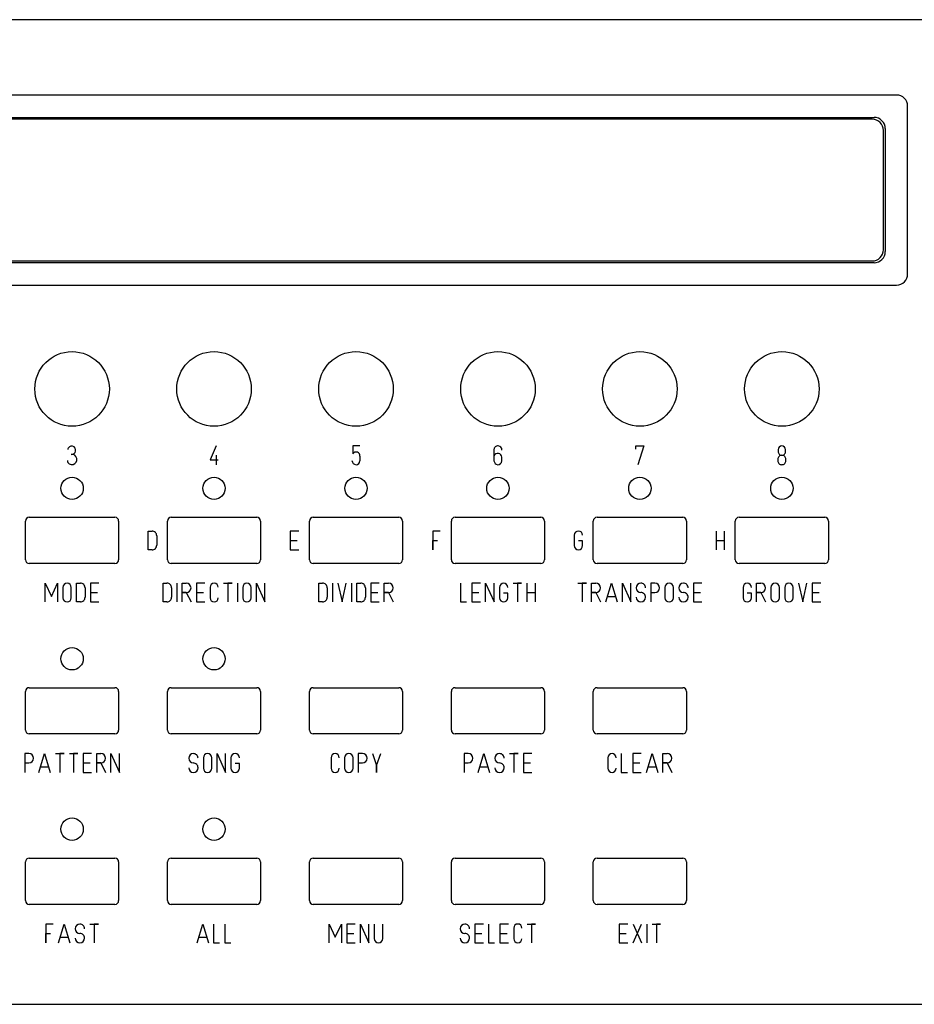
# Model space of a CAD drawing. Extents: x 0 to 432, y 0 to 132.
# Tile 2 of 3: x 114 to 234, y 0 to 132. Entities that reach past the tile are written whole.
import ezdxf

# ---------------------------------------------------------------- set-up
doc = ezdxf.new("R2010")
doc.units = 0
doc.layers.add('Gravur', color=7, linetype='CONTINUOUS')
doc.layers.add('Kontur', color=7, linetype='CONTINUOUS')

msp = doc.modelspace()

# ---------------------------------------------------------------- linework, layer by layer
at = {"layer": 'Gravur', "color": 255, "linetype": 'CONTINUOUS'}
for p, q in [((139.984, 74.906), (139.165, 73.016)), ((159.285, 74.906), (158.34, 74.906)), ((158.34, 74.906), (158.34, 73.835)), ((177.265, 74.402), (177.265, 72.89)), ((196.315, 74.465), (196.315, 74.906)), ((196.315, 74.906), (197.386, 74.906)), ((197.386, 74.906), (196.567, 72.386)), ((215.396, 74.402), (215.396, 74.15)), ((216.404, 74.15), (216.404, 74.402)), ((139.165, 73.016), (140.236, 73.016)), ((139.984, 73.646), (139.984, 72.386)), ((159.285, 73.52), (159.285, 72.89)), ((178.336, 72.89), (178.336, 73.394)), ((215.354, 73.121), (215.354, 72.932)), ((216.446, 72.932), (216.446, 73.121)), ((117.059, 53.971), (117.059, 56.491)), ((117.059, 56.491), (117.878, 54.727)), ((117.878, 54.727), (118.697, 56.491)), ((118.697, 56.491), (118.697, 53.971)), ((119.411, 55.924), (119.411, 54.538)), ((120.545, 54.538), (120.545, 55.924)), ((121.259, 53.971), (121.259, 56.491)), ((121.259, 56.491), (121.763, 56.491)), ((122.393, 55.861), (122.393, 54.601)), ((124.241, 56.491), (123.107, 56.491)), ((123.107, 56.491), (123.107, 53.971)), ((132.875, 53.971), (132.875, 56.491)), ((132.875, 56.491), (133.379, 56.491)), ((134.009, 55.861), (134.009, 54.601)), ((134.723, 56.491), (134.723, 53.971)), ((135.416, 53.971), (135.416, 56.491)), ((135.416, 56.491), (135.983, 56.491)), ((138.461, 56.491), (137.327, 56.491)), ((137.327, 56.491), (137.327, 53.971)), ((139.175, 55.945), (139.175, 54.517)), ((140.981, 56.491), (142.115, 56.491)), ((142.115, 56.491), (141.548, 56.491)), ((141.548, 56.491), (141.548, 53.971)), ((142.829, 56.491), (142.829, 53.971)), ((143.543, 55.924), (143.543, 54.538)), ((144.677, 54.538), (144.677, 55.924)), ((145.391, 53.971), (145.391, 56.491)), ((145.391, 56.491), (146.525, 53.971)), ((146.525, 53.971), (146.525, 56.491)), ((153.752, 53.971), (153.752, 56.491)), ((153.752, 56.491), (154.256, 56.491)), ((154.886, 55.861), (154.886, 54.601)), ((155.6, 56.491), (155.6, 53.971)), ((156.314, 56.491), (156.881, 53.971)), ((156.881, 53.971), (157.448, 56.491)), ((158.162, 56.491), (158.162, 53.971)), ((158.876, 53.971), (158.876, 56.491)), ((158.876, 56.491), (159.38, 56.491)), ((160.01, 55.861), (160.01, 54.601)), ((161.858, 56.491), (160.724, 56.491)), ((160.724, 56.491), (160.724, 53.971)), ((162.551, 53.971), (162.551, 56.491)), ((162.551, 56.491), (163.118, 56.491)), ((172.771, 56.491), (172.771, 53.971)), ((175.438, 56.491), (174.304, 56.491)), ((174.304, 56.491), (174.304, 53.971)), ((176.152, 53.971), (176.152, 56.491)), ((176.152, 56.491), (177.286, 53.971)), ((177.286, 53.971), (177.286, 56.491)), ((178, 55.924), (178, 54.538)), ((179.848, 56.491), (180.982, 56.491)), ((180.982, 56.491), (180.415, 56.491)), ((180.415, 56.491), (180.415, 53.971)), ((181.696, 56.491), (181.696, 53.971)), ((182.83, 53.971), (182.83, 56.491)), ((188.534, 56.491), (189.668, 56.491)), ((189.668, 56.491), (189.101, 56.491)), ((189.101, 56.491), (189.101, 53.971)), ((190.361, 53.971), (190.361, 56.491)), ((190.361, 56.491), (190.928, 56.491)), ((192.272, 53.971), (193.028, 56.491)), ((193.028, 56.491), (193.784, 53.971)), ((194.498, 53.971), (194.498, 56.491)), ((194.498, 56.491), (195.632, 53.971)), ((195.632, 53.971), (195.632, 56.491)), ((198.866, 56.491), (198.299, 56.491)), ((198.299, 56.491), (198.299, 53.971)), ((200.21, 55.924), (200.21, 54.538)), ((201.344, 54.538), (201.344, 55.924)), ((205.166, 56.491), (204.032, 56.491)), ((204.032, 56.491), (204.032, 53.971)), ((210.692, 55.924), (210.692, 54.538)), ((212.519, 53.971), (212.519, 56.491)), ((212.519, 56.491), (213.086, 56.491)), ((214.43, 55.924), (214.43, 54.538)), ((215.564, 54.538), (215.564, 55.924)), ((216.278, 55.924), (216.278, 54.538)), ((217.412, 54.538), (217.412, 55.924)), ((218.126, 56.491), (218.693, 53.971)), ((218.693, 53.971), (219.26, 56.491)), ((221.108, 56.491), (219.974, 56.491)), ((219.974, 56.491), (219.974, 53.971)), ((123.107, 55.231), (124.052, 55.231)), ((135.983, 55.231), (135.416, 55.231)), ((135.416, 55.231), (135.983, 55.231)), ((135.983, 55.231), (136.613, 53.971)), ((137.327, 55.231), (138.272, 55.231)), ((160.724, 55.231), (161.669, 55.231)), ((163.118, 55.231), (162.551, 55.231)), ((162.551, 55.231), (163.118, 55.231)), ((163.118, 55.231), (163.748, 53.971)), ((174.304, 55.231), (175.249, 55.231)), ((179.134, 55.168), (178.567, 55.168)), ((179.134, 54.538), (179.134, 55.168)), ((181.696, 55.231), (182.83, 55.231)), ((190.928, 55.231), (190.361, 55.231)), ((190.361, 55.231), (190.928, 55.231)), ((190.928, 55.231), (191.558, 53.971)), ((192.524, 54.727), (193.532, 54.727)), ((198.299, 55.231), (198.866, 55.231)), ((204.032, 55.231), (204.977, 55.231)), ((211.826, 55.168), (211.259, 55.168)), ((211.826, 54.538), (211.826, 55.168)), ((213.086, 55.231), (212.519, 55.231)), ((212.519, 55.231), (213.086, 55.231)), ((213.086, 55.231), (213.716, 53.971)), ((219.974, 55.231), (220.919, 55.231)), ((121.763, 53.971), (121.259, 53.971)), ((123.107, 53.971), (124.241, 53.971)), ((133.379, 53.971), (132.875, 53.971)), ((137.327, 53.971), (138.461, 53.971)), ((154.256, 53.971), (153.752, 53.971)), ((159.38, 53.971), (158.876, 53.971)), ((160.724, 53.971), (161.858, 53.971)), ((172.771, 53.971), (173.59, 53.971)), ((174.304, 53.971), (175.438, 53.971)), ((204.032, 53.971), (205.166, 53.971)), ((219.974, 53.971), (221.108, 53.971)), ((114.865, 33.631), (114.298, 33.631)), ((114.298, 33.631), (114.298, 31.111)), ((116.209, 31.111), (116.965, 33.631)), ((116.965, 33.631), (117.721, 31.111)), ((118.435, 33.631), (119.569, 33.631)), ((119.569, 33.631), (119.002, 33.631)), ((119.002, 33.631), (119.002, 31.111)), ((120.283, 33.631), (121.417, 33.631)), ((121.417, 33.631), (120.85, 33.631)), ((120.85, 33.631), (120.85, 31.111)), ((123.265, 33.631), (122.131, 33.631)), ((122.131, 33.631), (122.131, 31.111)), ((123.958, 31.111), (123.958, 33.631)), ((123.958, 33.631), (124.525, 33.631)), ((125.869, 31.111), (125.869, 33.631)), ((125.869, 33.631), (127.003, 31.111)), ((127.003, 31.111), (127.003, 33.631)), ((138.272, 33.064), (138.272, 31.678)), ((139.406, 31.678), (139.406, 33.064)), ((140.12, 31.111), (140.12, 33.631)), ((140.12, 33.631), (141.254, 31.111)), ((141.254, 31.111), (141.254, 33.631)), ((141.968, 33.064), (141.968, 31.678)), ((155.411, 33.085), (155.411, 31.657)), ((157.217, 33.064), (157.217, 31.678)), ((158.351, 31.678), (158.351, 33.064)), ((159.611, 33.631), (159.044, 33.631)), ((159.044, 33.631), (159.044, 31.111)), ((160.955, 33.631), (161.522, 32.056)), ((161.522, 32.056), (162.089, 33.631)), ((173.821, 33.631), (173.254, 33.631)), ((173.254, 33.631), (173.254, 31.111)), ((175.165, 31.111), (175.921, 33.631)), ((175.921, 33.631), (176.677, 31.111)), ((179.365, 33.631), (180.499, 33.631)), ((180.499, 33.631), (179.932, 33.631)), ((179.932, 33.631), (179.932, 31.111)), ((182.347, 33.631), (181.213, 33.631)), ((181.213, 33.631), (181.213, 31.111)), ((192.566, 33.085), (192.566, 31.657)), ((194.351, 33.631), (194.351, 31.111)), ((197.018, 33.631), (195.884, 33.631)), ((195.884, 33.631), (195.884, 31.111)), ((197.732, 31.111), (198.488, 33.631)), ((198.488, 33.631), (199.244, 31.111)), ((199.937, 31.111), (199.937, 33.631)), ((199.937, 33.631), (200.504, 33.631)), ((114.298, 32.371), (114.865, 32.371)), ((116.461, 31.867), (117.469, 31.867)), ((122.131, 32.371), (123.076, 32.371)), ((124.525, 32.371), (123.958, 32.371)), ((123.958, 32.371), (124.525, 32.371)), ((124.525, 32.371), (125.155, 31.111)), ((143.102, 32.308), (142.535, 32.308)), ((143.102, 31.678), (143.102, 32.308)), ((159.044, 32.371), (159.611, 32.371)), ((161.522, 32.056), (161.522, 31.111)), ((161.522, 31.111), (161.522, 32.056)), ((173.254, 32.371), (173.821, 32.371)), ((175.417, 31.867), (176.425, 31.867)), ((181.213, 32.371), (182.158, 32.371)), ((195.884, 32.371), (196.829, 32.371)), ((197.984, 31.867), (198.992, 31.867)), ((200.504, 32.371), (199.937, 32.371)), ((199.937, 32.371), (200.504, 32.371)), ((200.504, 32.371), (201.134, 31.111)), ((122.131, 31.111), (123.265, 31.111)), ((181.213, 31.111), (182.347, 31.111)), ((194.351, 31.111), (195.17, 31.111)), ((195.884, 31.111), (197.018, 31.111)), ((118.13, 10.771), (117.122, 10.771)), ((117.122, 10.771), (117.122, 8.251)), ((118.844, 8.251), (119.6, 10.771)), ((119.6, 10.771), (120.356, 8.251)), ((123.044, 10.771), (124.178, 10.771)), ((124.178, 10.771), (123.611, 10.771)), ((123.611, 10.771), (123.611, 8.251)), ((137.432, 8.251), (138.188, 10.771)), ((138.188, 10.771), (138.944, 8.251)), ((139.637, 10.771), (139.637, 8.251)), ((141.149, 10.771), (141.149, 8.251)), ((155.159, 8.251), (155.159, 10.771)), ((155.159, 10.771), (155.978, 9.007)), ((155.978, 9.007), (156.797, 10.771)), ((156.797, 10.771), (156.797, 8.251)), ((158.645, 10.771), (157.511, 10.771)), ((157.511, 10.771), (157.511, 8.251)), ((159.359, 8.251), (159.359, 10.771)), ((159.359, 10.771), (160.493, 8.251)), ((160.493, 8.251), (160.493, 10.771)), ((161.207, 10.771), (161.207, 8.818)), ((162.341, 8.818), (162.341, 10.771)), ((175.847, 10.771), (174.713, 10.771)), ((174.713, 10.771), (174.713, 8.251)), ((176.54, 10.771), (176.54, 8.251)), ((179.207, 10.771), (178.073, 10.771)), ((178.073, 10.771), (178.073, 8.251)), ((181.727, 10.771), (182.861, 10.771)), ((182.861, 10.771), (182.294, 10.771)), ((182.294, 10.771), (182.294, 8.251)), ((195.212, 10.771), (194.078, 10.771)), ((194.078, 10.771), (194.078, 8.251)), ((195.926, 10.771), (197.06, 8.251)), ((195.926, 8.251), (197.06, 10.771)), ((197.774, 10.771), (197.774, 8.251)), ((198.488, 10.771), (199.622, 10.771)), ((199.622, 10.771), (199.055, 10.771)), ((199.055, 10.771), (199.055, 8.251)), ((117.122, 8.251), (117.122, 9.511)), ((117.122, 9.511), (117.752, 9.511)), ((157.511, 9.511), (158.456, 9.511)), ((174.713, 9.511), (175.658, 9.511)), ((178.073, 9.511), (179.018, 9.511)), ((179.921, 10.225), (179.921, 8.797)), ((194.078, 9.511), (195.023, 9.511)), ((119.096, 9.007), (120.104, 9.007)), ((137.684, 9.007), (138.692, 9.007)), ((139.637, 8.251), (140.456, 8.251)), ((141.149, 8.251), (141.968, 8.251)), ((157.511, 8.251), (158.645, 8.251)), ((174.713, 8.251), (175.847, 8.251)), ((176.54, 8.251), (177.359, 8.251)), ((178.073, 8.251), (179.207, 8.251)), ((194.078, 8.251), (195.212, 8.251))]:
    msp.add_line(p, q, dxfattribs=at)
at = {"layer": 'Gravur', "color": 30, "linetype": 'CONTINUOUS'}
for p, q in [((130.878, 60.96), (130.878, 63.48)), ((130.878, 63.48), (131.382, 63.48)), ((151.062, 63.48), (149.928, 63.48)), ((149.928, 63.48), (149.928, 60.96)), ((170.049, 63.48), (169.041, 63.48)), ((169.041, 63.48), (169.041, 60.96)), ((207.078, 63.48), (207.078, 60.96)), ((208.212, 60.96), (208.212, 63.48)), ((132.012, 62.85), (132.012, 61.59)), ((149.928, 62.22), (150.873, 62.22)), ((169.041, 60.96), (169.041, 62.22)), ((169.041, 62.22), (169.671, 62.22)), ((188.028, 62.913), (188.028, 61.527)), ((189.162, 62.157), (188.595, 62.157)), ((189.162, 61.527), (189.162, 62.157)), ((207.078, 62.22), (208.212, 62.22)), ((131.382, 60.96), (130.878, 60.96)), ((149.928, 60.96), (151.062, 60.96))]:
    msp.add_line(p, q, dxfattribs=at)
at = {"layer": 'Gravur', "color": 255, "linetype": 'CONTINUOUS'}
for centre, radius, start, end in [((120.59268, 74.36502), 0.517, 434.82617, 175.89875), ((120.5767, 74.3269), 0.558, 263.96151, 74.26744), ((158.77497, 73.56492), 0.512, 354.96627, 148.16384), ((177.78482, 74.38815), 0.52, 84.79384, 178.47324), ((177.78016, 74.35242), 0.556, -1.38325, 84.65033), ((215.89699, 74.14699), 0.501, 179.65588, 270.34412), ((215.9, 74.402), 0.504, 0, 180), ((215.90301, 74.14699), 0.501, -90.34412, 0.34412), ((120.61833, 73.00992), 0.607, 185.38081, -73.47268), ((120.59969, 73.08887), 0.688, 286.14461, 96.81938), ((158.80164, 72.97364), 0.588, 182.01139, -92.01139), ((158.76233, 72.90867), 0.523, 272.04542, -2.04542), ((177.77259, 73.33032), 0.567, 6.44802, 153.53602), ((177.82792, 72.94892), 0.566, -174.02429, -95.97571), ((177.78242, 72.94184), 0.556, -91.38325, -5.34967), ((215.89699, 72.92899), 0.543, 179.68257, 270.31743), ((215.88694, 73.11316), 0.533, 88.5962, 179.15719), ((215.91306, 73.11316), 0.533, 0.84281, 91.4038), ((215.90301, 72.92899), 0.543, -90.31743, 0.31743), ((119.978, 55.924), 0.567, 0, 180), ((121.76601, 55.86401), 0.627, 359.7252, 90.2748), ((133.38201, 55.86401), 0.627, 359.7252, 90.2748), ((135.983, 55.861), 0.63, 270, 90), ((139.721, 55.945), 0.546, 0, 180), ((144.11, 55.924), 0.567, 0, 180), ((154.25901, 55.86401), 0.627, 359.7252, 90.2748), ((159.38301, 55.86401), 0.627, 359.7252, 90.2748), ((163.118, 55.861), 0.63, 270, 90), ((178.567, 55.924), 0.567, 0, 180), ((190.928, 55.861), 0.63, 270, 90), ((196.976, 55.861), 0.63, 90, -90), ((196.97901, 55.86401), 0.627, 359.7252, 90.2748), ((198.866, 55.861), 0.63, -90, 90), ((200.777, 55.924), 0.567, 0, 180), ((202.688, 55.861), 0.63, 90, -90), ((202.69101, 55.86401), 0.627, 359.7252, 90.2748), ((211.259, 55.924), 0.567, 0, 180), ((213.086, 55.861), 0.63, 270, 90), ((214.997, 55.924), 0.567, 0, 180), ((216.845, 55.924), 0.567, 0, 180), ((119.978, 54.538), 0.567, 180, 360), ((121.76601, 54.59799), 0.627, 269.7252, 0.2748), ((133.38201, 54.59799), 0.627, 269.7252, 0.2748), ((139.721, 54.517), 0.546, 180, 360), ((144.11, 54.538), 0.567, 180, 360), ((154.25901, 54.59799), 0.627, 269.7252, 0.2748), ((159.38301, 54.59799), 0.627, 269.7252, 0.2748), ((178.567, 54.538), 0.567, 180, 360), ((196.976, 54.601), 0.63, 180, 360), ((196.97901, 54.60401), 0.627, -0.2748, 90.2748), ((200.777, 54.538), 0.567, 180, 360), ((202.688, 54.601), 0.63, 180, 360), ((202.69101, 54.60401), 0.627, -0.2748, 90.2748), ((211.259, 54.538), 0.567, 180, 360), ((214.997, 54.538), 0.567, 180, 360), ((216.845, 54.538), 0.567, 180, 360), ((114.865, 33.001), 0.63, -90, 90), ((124.525, 33.001), 0.63, 270, 90), ((136.928, 33.001), 0.63, 90, -90), ((136.93101, 33.00401), 0.627, 359.7252, 90.2748), ((138.839, 33.064), 0.567, 0, 180), ((142.535, 33.064), 0.567, 0, 180), ((155.957, 33.085), 0.546, 0, 180), ((157.784, 33.064), 0.567, 0, 180), ((159.611, 33.001), 0.63, -90, 90), ((173.821, 33.001), 0.63, -90, 90), ((178.021, 33.001), 0.63, 90, -90), ((178.02401, 33.00401), 0.627, 359.7252, 90.2748), ((193.112, 33.085), 0.546, 0, 180), ((200.504, 33.001), 0.63, 270, 90), ((136.928, 31.741), 0.63, 180, 360), ((136.93101, 31.74401), 0.627, -0.2748, 90.2748), ((178.021, 31.741), 0.63, 180, 360), ((178.02401, 31.74401), 0.627, -0.2748, 90.2748), ((138.839, 31.678), 0.567, 180, 360), ((142.535, 31.678), 0.567, 180, 360), ((155.957, 31.657), 0.546, 180, 360), ((157.784, 31.678), 0.567, 180, 360), ((193.112, 31.657), 0.546, 180, 360), ((121.7, 10.141), 0.63, 90, -90), ((121.70301, 10.14401), 0.627, 359.7252, 90.2748), ((173.369, 10.141), 0.63, 90, -90), ((173.37201, 10.14401), 0.627, 359.7252, 90.2748), ((180.467, 10.225), 0.546, 0, 180), ((121.70301, 8.88401), 0.627, -0.2748, 90.2748), ((173.37201, 8.88401), 0.627, -0.2748, 90.2748), ((121.7, 8.881), 0.63, 180, 360), ((161.774, 8.818), 0.567, 180, 360), ((173.369, 8.881), 0.63, 180, 360), ((180.467, 8.797), 0.546, 180, 360)]:
    msp.add_arc(centre, radius, start, end, dxfattribs=at)
at = {"layer": 'Gravur', "color": 30, "linetype": 'CONTINUOUS'}
for centre, radius, start, end in [((131.38501, 62.85301), 0.627, 359.7252, 90.2748), ((188.595, 62.913), 0.567, 0, 180), ((131.38501, 61.58699), 0.627, 269.7252, 0.2748), ((188.595, 61.527), 0.567, 180, 360)]:
    msp.add_arc(centre, radius, start, end, dxfattribs=at)
at = {"layer": 'Kontur', "color": 7, "linetype": 'CONTINUOUS'}
for p, q in [((215.9, 132.08), (0, 132.08)), ((431.8, 132.08), (215.9, 132.08)), ((151.075, 121.97), (70.875, 121.97)), ((231.275, 121.97), (151.075, 121.97)), ((232.775, 97.97), (232.775, 120.47)), ((73.875, 118.97), (228.275, 118.97)), ((151.075, 118.72), (74.125, 118.72)), ((228.025, 118.72), (151.075, 118.72)), ((229.525, 101.22), (229.525, 117.22)), ((229.775, 117.47), (229.775, 100.97)), ((228.275, 99.47), (73.875, 99.47)), ((74.125, 99.72), (228.025, 99.72)), ((70.875, 96.47), (231.275, 96.47)), ((114.4, 59.63), (114.4, 64.83)), ((114.9, 65.33), (126.4, 65.33)), ((126.9, 64.83), (126.9, 59.63)), ((133.45, 59.63), (133.45, 64.83)), ((133.95, 65.33), (145.45, 65.33)), ((145.95, 64.83), (145.95, 59.63)), ((152.5, 59.63), (152.5, 64.83)), ((153, 65.33), (164.5, 65.33)), ((165, 64.83), (165, 59.63)), ((171.55, 59.63), (171.55, 64.83)), ((172.05, 65.33), (183.55, 65.33)), ((184.05, 64.83), (184.05, 59.63)), ((190.6, 59.63), (190.6, 64.83)), ((191.1, 65.33), (202.6, 65.33)), ((203.1, 64.83), (203.1, 59.63)), ((209.65, 59.63), (209.65, 64.83)), ((210.15, 65.33), (221.65, 65.33)), ((222.15, 64.83), (222.15, 59.63)), ((126.4, 59.13), (114.9, 59.13)), ((145.45, 59.13), (133.95, 59.13)), ((164.5, 59.13), (153, 59.13)), ((183.55, 59.13), (172.05, 59.13)), ((202.6, 59.13), (191.1, 59.13)), ((221.65, 59.13), (210.15, 59.13)), ((114.9, 42.47), (126.4, 42.47)), ((133.95, 42.47), (145.45, 42.47)), ((153, 42.47), (164.5, 42.47)), ((172.05, 42.47), (183.55, 42.47)), ((191.1, 42.47), (202.6, 42.47)), ((114.4, 36.77), (114.4, 41.97)), ((126.9, 41.97), (126.9, 36.77)), ((133.45, 36.77), (133.45, 41.97)), ((145.95, 41.97), (145.95, 36.77)), ((152.5, 36.77), (152.5, 41.97)), ((165, 41.97), (165, 36.77)), ((171.55, 36.77), (171.55, 41.97)), ((184.05, 41.97), (184.05, 36.77)), ((190.6, 36.77), (190.6, 41.97)), ((203.1, 41.97), (203.1, 36.77)), ((126.4, 36.27), (114.9, 36.27)), ((145.45, 36.27), (133.95, 36.27)), ((164.5, 36.27), (153, 36.27)), ((183.55, 36.27), (172.05, 36.27)), ((202.6, 36.27), (191.1, 36.27)), ((114.4, 13.91), (114.4, 19.11)), ((114.9, 19.61), (126.4, 19.61)), ((126.9, 19.11), (126.9, 13.91)), ((133.45, 13.91), (133.45, 19.11)), ((133.95, 19.61), (145.45, 19.61)), ((145.95, 19.11), (145.95, 13.91)), ((152.5, 13.91), (152.5, 19.11)), ((153, 19.61), (164.5, 19.61)), ((165, 19.11), (165, 13.91)), ((171.55, 13.91), (171.55, 19.11)), ((172.05, 19.61), (183.55, 19.61)), ((184.05, 19.11), (184.05, 13.91)), ((190.6, 13.91), (190.6, 19.11)), ((191.1, 19.61), (202.6, 19.61)), ((203.1, 19.11), (203.1, 13.91)), ((126.4, 13.41), (114.9, 13.41)), ((145.45, 13.41), (133.95, 13.41)), ((164.5, 13.41), (153, 13.41)), ((183.55, 13.41), (172.05, 13.41)), ((202.6, 13.41), (191.1, 13.41)), ((0, 0), (431.8, 0))]:
    msp.add_line(p, q, dxfattribs=at)
for centre, radius in [((120.65, 82.55), 5), ((139.7, 82.55), 5), ((158.75, 82.55), 5), ((177.8, 82.55), 5), ((196.85, 82.55), 5), ((215.9, 82.55), 5), ((120.65, 69.215), 1.5), ((139.7, 69.215), 1.5), ((158.75, 69.215), 1.5), ((177.8, 69.215), 1.5), ((196.85, 69.215), 1.5), ((215.9, 69.215), 1.5), ((120.65, 46.355), 1.5), ((139.7, 46.355), 1.5), ((120.65, 23.495), 1.5), ((139.7, 23.495), 1.5)]:
    msp.add_circle(centre, radius, dxfattribs=at)
for centre, radius, start, end in [((231.275, 120.47), 1.5, 0, 90), ((228.275, 117.47), 1.5, 360, 90), ((228.025, 117.22), 1.5, 0, 90), ((228.025, 101.22), 1.5, -90, 0), ((228.275, 100.97), 1.5, 270, 0), ((231.275, 97.97), 1.5, -90, 0), ((114.9, 64.83), 0.5, 450, 180), ((126.4, 64.83), 0.5, 360, 90), ((133.95, 64.83), 0.5, 450, 180), ((145.45, 64.83), 0.5, 360, 90), ((153, 64.83), 0.5, 450, 180), ((164.5, 64.83), 0.5, 360, 90), ((172.05, 64.83), 0.5, 450, 180), ((183.55, 64.83), 0.5, 360, 90), ((191.1, 64.83), 0.5, 450, 180), ((202.6, 64.83), 0.5, 360, 90), ((210.15, 64.83), 0.5, 450, 180), ((221.65, 64.83), 0.5, 360, 90), ((114.9, 59.63), 0.5, 180, -90), ((126.4, 59.63), 0.5, 270, 0), ((133.95, 59.63), 0.5, 180, -90), ((145.45, 59.63), 0.5, 270, 0), ((153, 59.63), 0.5, 180, -90), ((164.5, 59.63), 0.5, 270, 0), ((172.05, 59.63), 0.5, 180, -90), ((183.55, 59.63), 0.5, 270, 0), ((191.1, 59.63), 0.5, 180, -90), ((202.6, 59.63), 0.5, 270, 0), ((210.15, 59.63), 0.5, 180, -90), ((221.65, 59.63), 0.5, 270, 0), ((114.9, 41.97), 0.5, 450, 180), ((126.4, 41.97), 0.5, 360, 90), ((133.95, 41.97), 0.5, 450, 180), ((145.45, 41.97), 0.5, 360, 90), ((153, 41.97), 0.5, 450, 180), ((164.5, 41.97), 0.5, 360, 90), ((172.05, 41.97), 0.5, 450, 180), ((183.55, 41.97), 0.5, 360, 90), ((191.1, 41.97), 0.5, 450, 180), ((202.6, 41.97), 0.5, 360, 90), ((114.9, 36.77), 0.5, 180, -90), ((126.4, 36.77), 0.5, 270, 0), ((133.95, 36.77), 0.5, 180, -90), ((145.45, 36.77), 0.5, 270, 0), ((153, 36.77), 0.5, 180, -90), ((164.5, 36.77), 0.5, 270, 0), ((172.05, 36.77), 0.5, 180, -90), ((183.55, 36.77), 0.5, 270, 0), ((191.1, 36.77), 0.5, 180, -90), ((202.6, 36.77), 0.5, 270, 0), ((114.9, 19.11), 0.5, 450, 180), ((126.4, 19.11), 0.5, 360, 90), ((133.95, 19.11), 0.5, 450, 180), ((145.45, 19.11), 0.5, 360, 90), ((153, 19.11), 0.5, 450, 180), ((164.5, 19.11), 0.5, 360, 90), ((172.05, 19.11), 0.5, 450, 180), ((183.55, 19.11), 0.5, 360, 90), ((191.1, 19.11), 0.5, 450, 180), ((202.6, 19.11), 0.5, 360, 90), ((114.9, 13.91), 0.5, 180, -90), ((126.4, 13.91), 0.5, 270, 0), ((133.95, 13.91), 0.5, 180, -90), ((145.45, 13.91), 0.5, 270, 0), ((153, 13.91), 0.5, 180, -90), ((164.5, 13.91), 0.5, 270, 0), ((172.05, 13.91), 0.5, 180, -90), ((183.55, 13.91), 0.5, 270, 0), ((191.1, 13.91), 0.5, 180, -90), ((202.6, 13.91), 0.5, 270, 0)]:
    msp.add_arc(centre, radius, start, end, dxfattribs=at)

doc.saveas('drawing.dxf')
